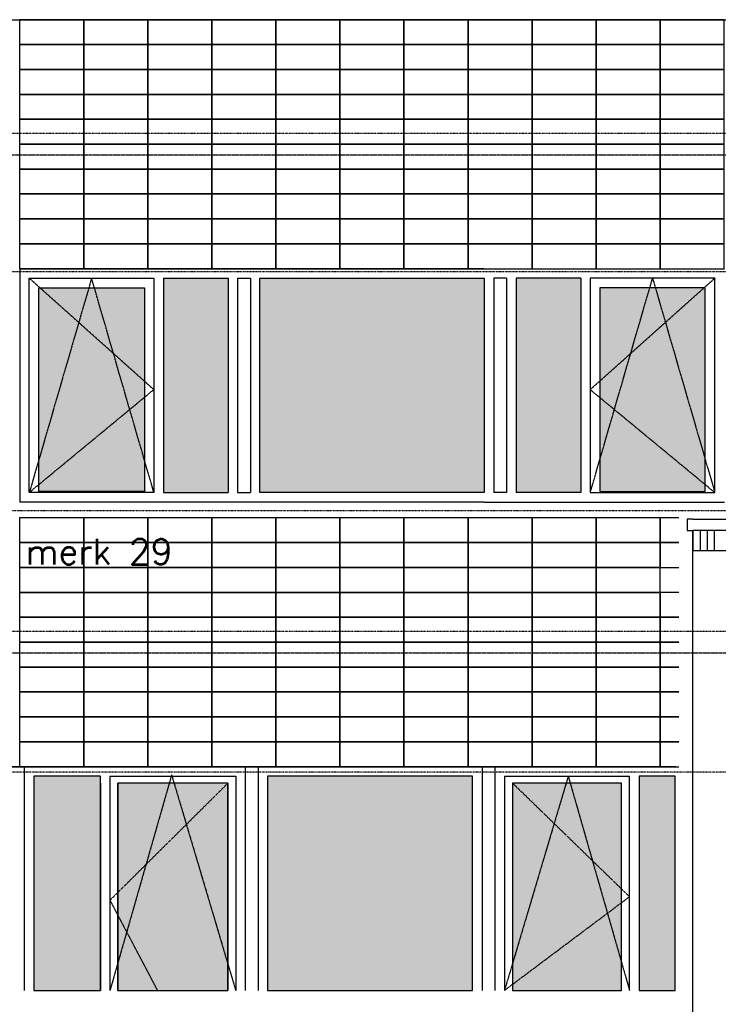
# Model space of a CAD drawing. Extents: x -541908 to 43837, y -41121 to 66863.
# Tile 13 of 41: x -473859 to -468952, y -31199 to -24279. Entities that reach past the tile are written whole.
import ezdxf

# ---------------------------------------------------------------- set-up
doc = ezdxf.new("R2010")
doc.units = 0
doc.header["$LTSCALE"] = 10
doc.header["$MEASUREMENT"] = 0
doc.header["$PDMODE"] = 3
doc.header["$PDSIZE"] = 0.1
for name, pattern in [('DASHDOT', [1, 0.5, -0.25, 0, -0.25]), ('DASHDOT2', [0.5, 0.25, -0.125, 0, -0.125]), ('HIDDEN', [0.375, 0.25, -0.125]), ('HIDDEN2', [0.1875, 0.125, -0.0625])]:
    doc.linetypes.add(name, pattern=pattern)
for name, color, linetype in [('A--L$1A-_RASTER_NR_06', 81, 'CONTINUOUS'), ('A--L$7AC3-_STRAMIEN', 3, 'DASHDOT'), ('A--L01G1_ACEER', 1, 'CONTINUOUS'), ('A--L01G8_RASTER-NR-2', 21, 'CONTINUOUS'), ('A--L07GC8_STRAMIEN', 8, 'DASHDOT2'), ('A--L21G1_BUITENWAND', 1, 'CONTINUOUS'), ('A--L21G2_BUITENWAND', 2, 'CONTINUOUS'), ('A--L21G3_BUITENWAND', 3, 'CONTINUOUS'), ('A--L21G4_BUITENWAND', 4, 'CONTINUOUS'), ('A--L31DC1_BUITENKOZIJN', 1, 'HIDDEN'), ('A--L31G1_BUITENKOZIJN', 1, 'CONTINUOUS'), ('A--L31G2_BUITENKOZIJN', 2, 'CONTINUOUS'), ('A--L31GC1_BUITENKOZIJN', 1, 'HIDDEN2'), ('A--T$7A8-_STRAMIEN', 8, 'DASHDOT'), ('TEKST_KOZIJNMERK', 2, 'CONTINUOUS')]:
    doc.layers.add(name, color=color, linetype=linetype)
doc.styles.add('HIEMSTRA', font='romans.shx')

msp = doc.modelspace()

# ---------------------------------------------------------------- hatches: boundary and pattern name
at = {"layer": 'A--L$1A-_RASTER_NR_06'}
h = msp.add_hatch(color=256, dxfattribs=at)
h.paths.add_polyline_path([(-472117.8, -31102), (-470677.8, -31102), (-470677.8, -29595.8), (-472117.8, -29595.8)])
h.paths.add_polyline_path([(-470397.8, -31102), (-469631.1, -31102), (-469631.1, -29645.8), (-470397.8, -29645.8)])
h.paths.add_polyline_path([(-469508.1, -31102), (-469254.6, -31102), (-469254.6, -29595.8), (-469508.1, -29595.8)])
h.paths.add_polyline_path([(-473169.4, -29645.8), (-473169.4, -31102), (-472397.8, -31102), (-472397.8, -29645.8)])
h.paths.add_polyline_path([(-473761.3, -31102), (-473292.4, -31102), (-473292.4, -29595.8), (-473761.3, -29595.8)])
at = {"layer": 'A--L01G8_RASTER-NR-2'}
for points in [[(-472849.8, -26095.8), (-472395.9, -26095.8), (-472395.9, -27602), (-472849.8, -27602)], [(-472171.9, -26095.8), (-472171.9, -27602), (-470595.9, -27602), (-470595.9, -26095.8)], [(-469918.1, -26095.8), (-470371.9, -26095.8), (-470371.9, -27602), (-469918.1, -27602)], [(-472983.8, -26162.8), (-473724.9, -26162.8), (-473724.9, -27594.8), (-472983.8, -27594.8)], [(-469784.1, -27594.8), (-469042.9, -27594.8), (-469042.9, -26162.8), (-469784.1, -26162.8)]]:
    msp.add_hatch(color=256, dxfattribs=at).paths.add_polyline_path(points)

# ---------------------------------------------------------------- linework, layer by layer
at = {"layer": 'A--L$7AC3-_STRAMIEN'}
for p, q in [((-416614.4, -25079.1), (-525959.4, -25078.9)), ((-416614.4, -28579.1), (-525959.4, -28578.9))]:
    msp.add_line(p, q, dxfattribs=at)
at = {"layer": 'A--L01G1_ACEER'}
for points in [[(-473859.9, -24453.8), (-473409.9, -24453.8), (-473409.9, -24278.8), (-473859.9, -24278.8)], [(-473409.9, -24453.8), (-472959.9, -24453.8), (-472959.9, -24278.8), (-473409.9, -24278.8)], [(-472959.9, -24453.8), (-472509.9, -24453.8), (-472509.9, -24278.8), (-472959.9, -24278.8)], [(-472509.9, -24453.8), (-472059.9, -24453.8), (-472059.9, -24278.8), (-472509.9, -24278.8)], [(-472059.9, -24453.8), (-471609.9, -24453.8), (-471609.9, -24278.8), (-472059.9, -24278.8)], [(-471609.9, -24453.8), (-471159.9, -24453.8), (-471159.9, -24278.8), (-471609.9, -24278.8)], [(-471159.9, -24453.8), (-470709.9, -24453.8), (-470709.9, -24278.8), (-471159.9, -24278.8)], [(-470709.9, -24453.8), (-470259.9, -24453.8), (-470259.9, -24278.8), (-470709.9, -24278.8)], [(-470259.9, -24453.8), (-469809.9, -24453.8), (-469809.9, -24278.8), (-470259.9, -24278.8)], [(-469809.9, -24453.8), (-469359.9, -24453.8), (-469359.9, -24278.8), (-469809.9, -24278.8)], [(-469359.9, -24453.8), (-468909.9, -24453.8), (-468909.9, -24278.8), (-469359.9, -24278.8)], [(-473859.9, -24628.8), (-473409.9, -24628.8), (-473409.9, -24453.8), (-473859.9, -24453.8)], [(-473409.9, -24628.8), (-472959.9, -24628.8), (-472959.9, -24453.8), (-473409.9, -24453.8)], [(-472959.9, -24628.8), (-472509.9, -24628.8), (-472509.9, -24453.8), (-472959.9, -24453.8)], [(-472509.9, -24628.8), (-472059.9, -24628.8), (-472059.9, -24453.8), (-472509.9, -24453.8)], [(-472059.9, -24628.8), (-471609.9, -24628.8), (-471609.9, -24453.8), (-472059.9, -24453.8)], [(-471609.9, -24628.8), (-471159.9, -24628.8), (-471159.9, -24453.8), (-471609.9, -24453.8)], [(-471159.9, -24628.8), (-470709.9, -24628.8), (-470709.9, -24453.8), (-471159.9, -24453.8)], [(-470709.9, -24628.8), (-470259.9, -24628.8), (-470259.9, -24453.8), (-470709.9, -24453.8)], [(-470259.9, -24628.8), (-469809.9, -24628.8), (-469809.9, -24453.8), (-470259.9, -24453.8)], [(-469809.9, -24628.8), (-469359.9, -24628.8), (-469359.9, -24453.8), (-469809.9, -24453.8)], [(-469359.9, -24628.8), (-468909.9, -24628.8), (-468909.9, -24453.8), (-469359.9, -24453.8)], [(-473859.9, -24803.8), (-473409.9, -24803.8), (-473409.9, -24628.8), (-473859.9, -24628.8)], [(-473409.9, -24803.8), (-472959.9, -24803.8), (-472959.9, -24628.8), (-473409.9, -24628.8)], [(-472959.9, -24803.8), (-472509.9, -24803.8), (-472509.9, -24628.8), (-472959.9, -24628.8)], [(-472509.9, -24803.8), (-472059.9, -24803.8), (-472059.9, -24628.8), (-472509.9, -24628.8)], [(-472059.9, -24803.8), (-471609.9, -24803.8), (-471609.9, -24628.8), (-472059.9, -24628.8)], [(-471609.9, -24803.8), (-471159.9, -24803.8), (-471159.9, -24628.8), (-471609.9, -24628.8)], [(-471159.9, -24803.8), (-470709.9, -24803.8), (-470709.9, -24628.8), (-471159.9, -24628.8)], [(-470709.9, -24803.8), (-470259.9, -24803.8), (-470259.9, -24628.8), (-470709.9, -24628.8)], [(-470259.9, -24803.8), (-469809.9, -24803.8), (-469809.9, -24628.8), (-470259.9, -24628.8)], [(-469809.9, -24803.8), (-469359.9, -24803.8), (-469359.9, -24628.8), (-469809.9, -24628.8)], [(-469359.9, -24803.8), (-468909.9, -24803.8), (-468909.9, -24628.8), (-469359.9, -24628.8)], [(-473859.9, -24978.8), (-473409.9, -24978.8), (-473409.9, -24803.8), (-473859.9, -24803.8)], [(-473409.9, -24978.8), (-472959.9, -24978.8), (-472959.9, -24803.8), (-473409.9, -24803.8)], [(-472959.9, -24978.8), (-472509.9, -24978.8), (-472509.9, -24803.8), (-472959.9, -24803.8)], [(-472509.9, -24978.8), (-472059.9, -24978.8), (-472059.9, -24803.8), (-472509.9, -24803.8)], [(-472059.9, -24978.8), (-471609.9, -24978.8), (-471609.9, -24803.8), (-472059.9, -24803.8)], [(-471609.9, -24978.8), (-471159.9, -24978.8), (-471159.9, -24803.8), (-471609.9, -24803.8)], [(-471159.9, -24978.8), (-470709.9, -24978.8), (-470709.9, -24803.8), (-471159.9, -24803.8)], [(-470709.9, -24978.8), (-470259.9, -24978.8), (-470259.9, -24803.8), (-470709.9, -24803.8)], [(-470259.9, -24978.8), (-469809.9, -24978.8), (-469809.9, -24803.8), (-470259.9, -24803.8)], [(-469809.9, -24978.8), (-469359.9, -24978.8), (-469359.9, -24803.8), (-469809.9, -24803.8)], [(-469359.9, -24978.8), (-468909.9, -24978.8), (-468909.9, -24803.8), (-469359.9, -24803.8)], [(-473859.9, -25153.8), (-473409.9, -25153.8), (-473409.9, -24978.8), (-473859.9, -24978.8)], [(-473409.9, -25153.8), (-472959.9, -25153.8), (-472959.9, -24978.8), (-473409.9, -24978.8)], [(-472959.9, -25153.8), (-472509.9, -25153.8), (-472509.9, -24978.8), (-472959.9, -24978.8)], [(-472509.9, -25153.8), (-472059.9, -25153.8), (-472059.9, -24978.8), (-472509.9, -24978.8)], [(-472059.9, -25153.8), (-471609.9, -25153.8), (-471609.9, -24978.8), (-472059.9, -24978.8)], [(-471609.9, -25153.8), (-471159.9, -25153.8), (-471159.9, -24978.8), (-471609.9, -24978.8)], [(-471159.9, -25153.8), (-470709.9, -25153.8), (-470709.9, -24978.8), (-471159.9, -24978.8)], [(-470709.9, -25153.8), (-470259.9, -25153.8), (-470259.9, -24978.8), (-470709.9, -24978.8)], [(-470259.9, -25153.8), (-469809.9, -25153.8), (-469809.9, -24978.8), (-470259.9, -24978.8)], [(-469809.9, -25153.8), (-469359.9, -25153.8), (-469359.9, -24978.8), (-469809.9, -24978.8)], [(-469359.9, -25153.8), (-468909.9, -25153.8), (-468909.9, -24978.8), (-469359.9, -24978.8)], [(-473859.9, -25328.8), (-473409.9, -25328.8), (-473409.9, -25153.8), (-473859.9, -25153.8)], [(-473409.9, -25328.8), (-472959.9, -25328.8), (-472959.9, -25153.8), (-473409.9, -25153.8)], [(-472959.9, -25328.8), (-472509.9, -25328.8), (-472509.9, -25153.8), (-472959.9, -25153.8)], [(-472509.9, -25328.8), (-472059.9, -25328.8), (-472059.9, -25153.8), (-472509.9, -25153.8)], [(-472059.9, -25328.8), (-471609.9, -25328.8), (-471609.9, -25153.8), (-472059.9, -25153.8)], [(-471609.9, -25328.8), (-471159.9, -25328.8), (-471159.9, -25153.8), (-471609.9, -25153.8)], [(-471159.9, -25328.8), (-470709.9, -25328.8), (-470709.9, -25153.8), (-471159.9, -25153.8)], [(-470709.9, -25328.8), (-470259.9, -25328.8), (-470259.9, -25153.8), (-470709.9, -25153.8)], [(-470259.9, -25328.8), (-469809.9, -25328.8), (-469809.9, -25153.8), (-470259.9, -25153.8)], [(-469809.9, -25328.8), (-469359.9, -25328.8), (-469359.9, -25153.8), (-469809.9, -25153.8)], [(-469359.9, -25328.8), (-468909.9, -25328.8), (-468909.9, -25153.8), (-469359.9, -25153.8)], [(-473859.9, -25503.8), (-473409.9, -25503.8), (-473409.9, -25328.8), (-473859.9, -25328.8)], [(-473409.9, -25503.8), (-472959.9, -25503.8), (-472959.9, -25328.8), (-473409.9, -25328.8)], [(-472959.9, -25503.8), (-472509.9, -25503.8), (-472509.9, -25328.8), (-472959.9, -25328.8)], [(-472509.9, -25503.8), (-472059.9, -25503.8), (-472059.9, -25328.8), (-472509.9, -25328.8)], [(-472059.9, -25503.8), (-471609.9, -25503.8), (-471609.9, -25328.8), (-472059.9, -25328.8)], [(-471609.9, -25503.8), (-471159.9, -25503.8), (-471159.9, -25328.8), (-471609.9, -25328.8)], [(-471159.9, -25503.8), (-470709.9, -25503.8), (-470709.9, -25328.8), (-471159.9, -25328.8)], [(-470709.9, -25503.8), (-470259.9, -25503.8), (-470259.9, -25328.8), (-470709.9, -25328.8)], [(-470259.9, -25503.8), (-469809.9, -25503.8), (-469809.9, -25328.8), (-470259.9, -25328.8)], [(-469809.9, -25503.8), (-469359.9, -25503.8), (-469359.9, -25328.8), (-469809.9, -25328.8)], [(-469359.9, -25503.8), (-468909.9, -25503.8), (-468909.9, -25328.8), (-469359.9, -25328.8)], [(-473859.9, -25678.8), (-473409.9, -25678.8), (-473409.9, -25503.8), (-473859.9, -25503.8)], [(-473409.9, -25678.8), (-472959.9, -25678.8), (-472959.9, -25503.8), (-473409.9, -25503.8)], [(-472959.9, -25678.8), (-472509.9, -25678.8), (-472509.9, -25503.8), (-472959.9, -25503.8)], [(-472509.9, -25678.8), (-472059.9, -25678.8), (-472059.9, -25503.8), (-472509.9, -25503.8)], [(-472059.9, -25678.8), (-471609.9, -25678.8), (-471609.9, -25503.8), (-472059.9, -25503.8)], [(-471609.9, -25678.8), (-471159.9, -25678.8), (-471159.9, -25503.8), (-471609.9, -25503.8)], [(-471159.9, -25678.8), (-470709.9, -25678.8), (-470709.9, -25503.8), (-471159.9, -25503.8)], [(-470709.9, -25678.8), (-470259.9, -25678.8), (-470259.9, -25503.8), (-470709.9, -25503.8)], [(-470259.9, -25678.8), (-469809.9, -25678.8), (-469809.9, -25503.8), (-470259.9, -25503.8)], [(-469809.9, -25678.8), (-469359.9, -25678.8), (-469359.9, -25503.8), (-469809.9, -25503.8)], [(-469359.9, -25678.8), (-468909.9, -25678.8), (-468909.9, -25503.8), (-469359.9, -25503.8)], [(-473859.9, -25853.8), (-473409.9, -25853.8), (-473409.9, -25678.8), (-473859.9, -25678.8)], [(-473409.9, -25853.8), (-472959.9, -25853.8), (-472959.9, -25678.8), (-473409.9, -25678.8)], [(-472959.9, -25853.8), (-472509.9, -25853.8), (-472509.9, -25678.8), (-472959.9, -25678.8)], [(-472509.9, -25853.8), (-472059.9, -25853.8), (-472059.9, -25678.8), (-472509.9, -25678.8)], [(-472059.9, -25853.8), (-471609.9, -25853.8), (-471609.9, -25678.8), (-472059.9, -25678.8)], [(-471609.9, -25853.8), (-471159.9, -25853.8), (-471159.9, -25678.8), (-471609.9, -25678.8)], [(-471159.9, -25853.8), (-470709.9, -25853.8), (-470709.9, -25678.8), (-471159.9, -25678.8)], [(-470709.9, -25853.8), (-470259.9, -25853.8), (-470259.9, -25678.8), (-470709.9, -25678.8)], [(-470259.9, -25853.8), (-469809.9, -25853.8), (-469809.9, -25678.8), (-470259.9, -25678.8)], [(-469809.9, -25853.8), (-469359.9, -25853.8), (-469359.9, -25678.8), (-469809.9, -25678.8)], [(-469359.9, -25853.8), (-468909.9, -25853.8), (-468909.9, -25678.8), (-469359.9, -25678.8)], [(-473859.9, -26028.8), (-473409.9, -26028.8), (-473409.9, -25853.8), (-473859.9, -25853.8)], [(-473409.9, -26028.8), (-472959.9, -26028.8), (-472959.9, -25853.8), (-473409.9, -25853.8)], [(-472959.9, -26028.8), (-472509.9, -26028.8), (-472509.9, -25853.8), (-472959.9, -25853.8)], [(-472509.9, -26028.8), (-472059.9, -26028.8), (-472059.9, -25853.8), (-472509.9, -25853.8)], [(-472059.9, -26028.8), (-471609.9, -26028.8), (-471609.9, -25853.8), (-472059.9, -25853.8)], [(-471609.9, -26028.8), (-471159.9, -26028.8), (-471159.9, -25853.8), (-471609.9, -25853.8)], [(-471159.9, -26028.8), (-470709.9, -26028.8), (-470709.9, -25853.8), (-471159.9, -25853.8)], [(-470709.9, -26028.8), (-470259.9, -26028.8), (-470259.9, -25853.8), (-470709.9, -25853.8)], [(-470259.9, -26028.8), (-469809.9, -26028.8), (-469809.9, -25853.8), (-470259.9, -25853.8)], [(-469809.9, -26028.8), (-469359.9, -26028.8), (-469359.9, -25853.8), (-469809.9, -25853.8)], [(-469359.9, -26028.8), (-468909.9, -26028.8), (-468909.9, -25853.8), (-469359.9, -25853.8)], [(-473859.9, -27953.8), (-473409.9, -27953.8), (-473409.9, -27778.8), (-473859.9, -27778.8)], [(-473409.9, -27953.8), (-472959.9, -27953.8), (-472959.9, -27778.8), (-473409.9, -27778.8)], [(-472959.9, -27953.8), (-472509.9, -27953.8), (-472509.9, -27778.8), (-472959.9, -27778.8)], [(-472509.9, -27953.8), (-472059.9, -27953.8), (-472059.9, -27778.8), (-472509.9, -27778.8)], [(-472059.9, -27953.8), (-471609.9, -27953.8), (-471609.9, -27778.8), (-472059.9, -27778.8)], [(-471609.9, -27953.8), (-471159.9, -27953.8), (-471159.9, -27778.8), (-471609.9, -27778.8)], [(-471159.9, -27953.8), (-470709.9, -27953.8), (-470709.9, -27778.8), (-471159.9, -27778.8)], [(-470709.9, -27953.8), (-470259.9, -27953.8), (-470259.9, -27778.8), (-470709.9, -27778.8)], [(-470259.9, -27953.8), (-469809.9, -27953.8), (-469809.9, -27778.8), (-470259.9, -27778.8)], [(-469809.9, -27953.8), (-469359.9, -27953.8), (-469359.9, -27778.8), (-469809.9, -27778.8)], [(-473859.9, -28128.8), (-473409.9, -28128.8), (-473409.9, -27953.8), (-473859.9, -27953.8)], [(-473409.9, -28128.8), (-472959.9, -28128.8), (-472959.9, -27953.8), (-473409.9, -27953.8)], [(-472959.9, -28128.8), (-472509.9, -28128.8), (-472509.9, -27953.8), (-472959.9, -27953.8)], [(-472509.9, -28128.8), (-472059.9, -28128.8), (-472059.9, -27953.8), (-472509.9, -27953.8)], [(-472059.9, -28128.8), (-471609.9, -28128.8), (-471609.9, -27953.8), (-472059.9, -27953.8)], [(-471609.9, -28128.8), (-471159.9, -28128.8), (-471159.9, -27953.8), (-471609.9, -27953.8)], [(-471159.9, -28128.8), (-470709.9, -28128.8), (-470709.9, -27953.8), (-471159.9, -27953.8)], [(-470709.9, -28128.8), (-470259.9, -28128.8), (-470259.9, -27953.8), (-470709.9, -27953.8)], [(-470259.9, -28128.8), (-469809.9, -28128.8), (-469809.9, -27953.8), (-470259.9, -27953.8)], [(-469809.9, -28128.8), (-469359.9, -28128.8), (-469359.9, -27953.8), (-469809.9, -27953.8)], [(-473859.9, -28303.8), (-473409.9, -28303.8), (-473409.9, -28128.8), (-473859.9, -28128.8)], [(-473409.9, -28303.8), (-472959.9, -28303.8), (-472959.9, -28128.8), (-473409.9, -28128.8)], [(-472959.9, -28303.8), (-472509.9, -28303.8), (-472509.9, -28128.8), (-472959.9, -28128.8)], [(-472509.9, -28303.8), (-472059.9, -28303.8), (-472059.9, -28128.8), (-472509.9, -28128.8)], [(-472059.9, -28303.8), (-471609.9, -28303.8), (-471609.9, -28128.8), (-472059.9, -28128.8)], [(-471609.9, -28303.8), (-471159.9, -28303.8), (-471159.9, -28128.8), (-471609.9, -28128.8)], [(-471159.9, -28303.8), (-470709.9, -28303.8), (-470709.9, -28128.8), (-471159.9, -28128.8)], [(-470709.9, -28303.8), (-470259.9, -28303.8), (-470259.9, -28128.8), (-470709.9, -28128.8)], [(-470259.9, -28303.8), (-469809.9, -28303.8), (-469809.9, -28128.8), (-470259.9, -28128.8)], [(-469809.9, -28303.8), (-469359.9, -28303.8), (-469359.9, -28128.8), (-469809.9, -28128.8)], [(-473859.9, -28478.8), (-473409.9, -28478.8), (-473409.9, -28303.8), (-473859.9, -28303.8)], [(-473409.9, -28478.8), (-472959.9, -28478.8), (-472959.9, -28303.8), (-473409.9, -28303.8)], [(-472959.9, -28478.8), (-472509.9, -28478.8), (-472509.9, -28303.8), (-472959.9, -28303.8)], [(-472509.9, -28478.8), (-472059.9, -28478.8), (-472059.9, -28303.8), (-472509.9, -28303.8)], [(-472059.9, -28478.8), (-471609.9, -28478.8), (-471609.9, -28303.8), (-472059.9, -28303.8)], [(-471609.9, -28478.8), (-471159.9, -28478.8), (-471159.9, -28303.8), (-471609.9, -28303.8)], [(-471159.9, -28478.8), (-470709.9, -28478.8), (-470709.9, -28303.8), (-471159.9, -28303.8)], [(-470709.9, -28478.8), (-470259.9, -28478.8), (-470259.9, -28303.8), (-470709.9, -28303.8)], [(-470259.9, -28478.8), (-469809.9, -28478.8), (-469809.9, -28303.8), (-470259.9, -28303.8)], [(-469809.9, -28478.8), (-469359.9, -28478.8), (-469359.9, -28303.8), (-469809.9, -28303.8)], [(-473859.9, -28653.8), (-473409.9, -28653.8), (-473409.9, -28478.8), (-473859.9, -28478.8)], [(-473409.9, -28653.8), (-472959.9, -28653.8), (-472959.9, -28478.8), (-473409.9, -28478.8)], [(-472959.9, -28653.8), (-472509.9, -28653.8), (-472509.9, -28478.8), (-472959.9, -28478.8)], [(-472509.9, -28653.8), (-472059.9, -28653.8), (-472059.9, -28478.8), (-472509.9, -28478.8)], [(-472059.9, -28653.8), (-471609.9, -28653.8), (-471609.9, -28478.8), (-472059.9, -28478.8)], [(-471609.9, -28653.8), (-471159.9, -28653.8), (-471159.9, -28478.8), (-471609.9, -28478.8)], [(-471159.9, -28653.8), (-470709.9, -28653.8), (-470709.9, -28478.8), (-471159.9, -28478.8)], [(-470709.9, -28653.8), (-470259.9, -28653.8), (-470259.9, -28478.8), (-470709.9, -28478.8)], [(-470259.9, -28653.8), (-469809.9, -28653.8), (-469809.9, -28478.8), (-470259.9, -28478.8)], [(-469809.9, -28653.8), (-469359.9, -28653.8), (-469359.9, -28478.8), (-469809.9, -28478.8)], [(-473859.9, -28828.8), (-473409.9, -28828.8), (-473409.9, -28653.8), (-473859.9, -28653.8)], [(-473409.9, -28828.8), (-472959.9, -28828.8), (-472959.9, -28653.8), (-473409.9, -28653.8)], [(-472959.9, -28828.8), (-472509.9, -28828.8), (-472509.9, -28653.8), (-472959.9, -28653.8)], [(-472509.9, -28828.8), (-472059.9, -28828.8), (-472059.9, -28653.8), (-472509.9, -28653.8)], [(-472059.9, -28828.8), (-471609.9, -28828.8), (-471609.9, -28653.8), (-472059.9, -28653.8)], [(-471609.9, -28828.8), (-471159.9, -28828.8), (-471159.9, -28653.8), (-471609.9, -28653.8)], [(-471159.9, -28828.8), (-470709.9, -28828.8), (-470709.9, -28653.8), (-471159.9, -28653.8)], [(-470709.9, -28828.8), (-470259.9, -28828.8), (-470259.9, -28653.8), (-470709.9, -28653.8)], [(-470259.9, -28828.8), (-469809.9, -28828.8), (-469809.9, -28653.8), (-470259.9, -28653.8)], [(-469809.9, -28828.8), (-469359.9, -28828.8), (-469359.9, -28653.8), (-469809.9, -28653.8)], [(-473859.9, -29003.8), (-473409.9, -29003.8), (-473409.9, -28828.8), (-473859.9, -28828.8)], [(-473409.9, -29003.8), (-472959.9, -29003.8), (-472959.9, -28828.8), (-473409.9, -28828.8)], [(-472959.9, -29003.8), (-472509.9, -29003.8), (-472509.9, -28828.8), (-472959.9, -28828.8)], [(-472509.9, -29003.8), (-472059.9, -29003.8), (-472059.9, -28828.8), (-472509.9, -28828.8)], [(-472059.9, -29003.8), (-471609.9, -29003.8), (-471609.9, -28828.8), (-472059.9, -28828.8)], [(-471609.9, -29003.8), (-471159.9, -29003.8), (-471159.9, -28828.8), (-471609.9, -28828.8)], [(-471159.9, -29003.8), (-470709.9, -29003.8), (-470709.9, -28828.8), (-471159.9, -28828.8)], [(-470709.9, -29003.8), (-470259.9, -29003.8), (-470259.9, -28828.8), (-470709.9, -28828.8)], [(-470259.9, -29003.8), (-469809.9, -29003.8), (-469809.9, -28828.8), (-470259.9, -28828.8)], [(-469809.9, -29003.8), (-469359.9, -29003.8), (-469359.9, -28828.8), (-469809.9, -28828.8)], [(-473859.9, -29178.8), (-473409.9, -29178.8), (-473409.9, -29003.8), (-473859.9, -29003.8)], [(-473409.9, -29178.8), (-472959.9, -29178.8), (-472959.9, -29003.8), (-473409.9, -29003.8)], [(-472959.9, -29178.8), (-472509.9, -29178.8), (-472509.9, -29003.8), (-472959.9, -29003.8)], [(-472509.9, -29178.8), (-472059.9, -29178.8), (-472059.9, -29003.8), (-472509.9, -29003.8)], [(-472059.9, -29178.8), (-471609.9, -29178.8), (-471609.9, -29003.8), (-472059.9, -29003.8)], [(-471609.9, -29178.8), (-471159.9, -29178.8), (-471159.9, -29003.8), (-471609.9, -29003.8)], [(-471159.9, -29178.8), (-470709.9, -29178.8), (-470709.9, -29003.8), (-471159.9, -29003.8)], [(-470709.9, -29178.8), (-470259.9, -29178.8), (-470259.9, -29003.8), (-470709.9, -29003.8)], [(-470259.9, -29178.8), (-469809.9, -29178.8), (-469809.9, -29003.8), (-470259.9, -29003.8)], [(-469809.9, -29178.8), (-469359.9, -29178.8), (-469359.9, -29003.8), (-469809.9, -29003.8)], [(-473859.9, -29353.8), (-473409.9, -29353.8), (-473409.9, -29178.8), (-473859.9, -29178.8)], [(-473409.9, -29353.8), (-472959.9, -29353.8), (-472959.9, -29178.8), (-473409.9, -29178.8)], [(-472959.9, -29353.8), (-472509.9, -29353.8), (-472509.9, -29178.8), (-472959.9, -29178.8)], [(-472509.9, -29353.8), (-472059.9, -29353.8), (-472059.9, -29178.8), (-472509.9, -29178.8)], [(-472059.9, -29353.8), (-471609.9, -29353.8), (-471609.9, -29178.8), (-472059.9, -29178.8)], [(-471609.9, -29353.8), (-471159.9, -29353.8), (-471159.9, -29178.8), (-471609.9, -29178.8)], [(-471159.9, -29353.8), (-470709.9, -29353.8), (-470709.9, -29178.8), (-471159.9, -29178.8)], [(-470709.9, -29353.8), (-470259.9, -29353.8), (-470259.9, -29178.8), (-470709.9, -29178.8)], [(-470259.9, -29353.8), (-469809.9, -29353.8), (-469809.9, -29178.8), (-470259.9, -29178.8)], [(-469809.9, -29353.8), (-469359.9, -29353.8), (-469359.9, -29178.8), (-469809.9, -29178.8)], [(-473859.9, -29528.8), (-473409.9, -29528.8), (-473409.9, -29353.8), (-473859.9, -29353.8)], [(-473409.9, -29528.8), (-472959.9, -29528.8), (-472959.9, -29353.8), (-473409.9, -29353.8)], [(-472959.9, -29528.8), (-472509.9, -29528.8), (-472509.9, -29353.8), (-472959.9, -29353.8)], [(-472509.9, -29528.8), (-472059.9, -29528.8), (-472059.9, -29353.8), (-472509.9, -29353.8)], [(-472059.9, -29528.8), (-471609.9, -29528.8), (-471609.9, -29353.8), (-472059.9, -29353.8)], [(-471609.9, -29528.8), (-471159.9, -29528.8), (-471159.9, -29353.8), (-471609.9, -29353.8)], [(-471159.9, -29528.8), (-470709.9, -29528.8), (-470709.9, -29353.8), (-471159.9, -29353.8)], [(-470709.9, -29528.8), (-470259.9, -29528.8), (-470259.9, -29353.8), (-470709.9, -29353.8)], [(-470259.9, -29528.8), (-469809.9, -29528.8), (-469809.9, -29353.8), (-470259.9, -29353.8)], [(-469809.9, -29528.8), (-469359.9, -29528.8), (-469359.9, -29353.8), (-469809.9, -29353.8)]]:
    msp.add_lwpolyline(points, close=True, dxfattribs=at)
for points in [[(-469229.9, -27778.8), (-469359.9, -27778.8), (-469359.9, -27953.8), (-469229.9, -27953.8)], [(-469229.9, -27953.8), (-469359.9, -27953.8), (-469359.9, -28128.8), (-469229.9, -28128.8)], [(-469229.9, -28303.8), (-469359.9, -28303.8), (-469359.9, -28478.8), (-469229.9, -28478.8)], [(-469229.9, -28478.8), (-469359.9, -28478.8), (-469359.9, -28653.8), (-469229.9, -28653.8)], [(-469229.9, -28653.8), (-469359.9, -28653.8), (-469359.9, -28828.8), (-469229.9, -28828.8)], [(-469229.9, -28828.8), (-469359.9, -28828.8), (-469359.9, -29003.8), (-469229.9, -29003.8)], [(-469229.9, -29003.8), (-469359.9, -29003.8), (-469359.9, -29178.8), (-469229.9, -29178.8)], [(-469229.9, -29178.8), (-469359.9, -29178.8), (-469359.9, -29353.8), (-469229.9, -29353.8)], [(-469229.9, -29353.8), (-469359.9, -29353.8), (-469359.9, -29528.8), (-469229.9, -29528.8)]]:
    msp.add_lwpolyline(points, dxfattribs=at)
at = {"layer": 'A--L07GC8_STRAMIEN'}
for p, q in [((-511647.6, -25229), (-433397, -25229.1)), ((-525273.5, -28728.9), (-433397, -28729.1))]:
    msp.add_line(p, q, dxfattribs=at)
at = {"layer": 'A--L21G1_BUITENWAND'}
for p, q in [((-469077.5, -28009.7), (-469077.5, -27869, 0)), ((-469027.5, -28009.7), (-469027.5, -27869, 0)), ((-468977.5, -28009.7), (-468977.5, -27869, 0))]:
    msp.add_line(p, q, dxfattribs=at)
msp.add_lwpolyline([(-469129.9, -28009.7), (-419992.2, -28009.8), (-419992.2, -27869.1), (-469129.9, -27869)], close=True, dxfattribs=at)
at = {"layer": 'A--L21G2_BUITENWAND'}
msp.add_line((-419792.2, -27869.1, -0.1), (-469129.9, -27869, -0.1), dxfattribs=at)
at = {"layer": 'A--L21G3_BUITENWAND'}
msp.add_line((-480159.9, -29528.8), (-469233.9, -29528.8), dxfattribs=at)
msp.add_lwpolyline([(-469249.5, -29528.8), (-480159.9, -29528.8), (-480159.9, -24278.8), (-445509.9, -24278.9), (-445509.9, -27669.1)], dxfattribs=at)
at = {"layer": 'A--L21G3_BUITENWAND', "elevation": 0.1}
msp.add_lwpolyline([(-469129.9, -27789), (-469169.9, -27789), (-469169.9, -27869), (-469129.9, -27869)], dxfattribs=at)
at = {"layer": 'A--L21G4_BUITENWAND'}
for p, q in [((-469129.9, -27789), (-419792.2, -27789.1)), ((-469129.9, -36628.9, 0), (-469129.9, -27869, -0.1))]:
    msp.add_line(p, q, dxfattribs=at)
at = {"layer": 'A--L31DC1_BUITENKOZIJN'}
for p, q in [((-472792.1, -29587.1), (-473225.4, -31102)), ((-472792.1, -29587.1), (-472341.8, -31102)), ((-470005.9, -29595.8), (-470453.8, -31102)), ((-470005.9, -29595.8), (-469575.1, -31102)), ((-472397.8, -29645.8), (-473225.4, -30468)), ((-470395.6, -29645.8), (-469575.1, -30443)), ((-469575.1, -30443), (-470453.8, -31102)), ((-473225.4, -30468), (-472891.4, -31102))]:
    msp.add_line(p, q, dxfattribs=at)
at = {"layer": 'A--L31G1_BUITENKOZIJN'}
for p, q in [((-472849.8, -26095.8), (-472849.8, -27602)), ((-472849.8, -26095.8), (-472395.9, -26095.8)), ((-472395.9, -26095.8), (-472395.9, -27602)), ((-472328.9, -26095.8), (-472328.9, -27602)), ((-472328.9, -26095.8), (-472238.9, -26095.8)), ((-472238.9, -26095.8), (-472238.9, -27602)), ((-470528.9, -26095.8), (-470528.9, -27602)), ((-470438.9, -26095.8), (-470527.6, -26095.8)), ((-470438.9, -26095.8), (-470438.9, -27602)), ((-470371.9, -26095.8), (-470371.9, -27602)), ((-469918.1, -26095.8), (-470371.9, -26095.8)), ((-469918.1, -26095.8), (-469918.1, -27602)), ((-472849.8, -27602), (-472395.9, -27602)), ((-472328.9, -27602), (-472238.9, -27602)), ((-470438.9, -27602), (-470528.9, -27602)), ((-469918.1, -27602), (-470371.9, -27602)), ((-473828.3, -29528.8), (-469237.6, -29528.8)), ((-472274.8, -29528.8), (-472274.8, -31102)), ((-472274.8, -29528.8), (-472184.8, -29528.8)), ((-472184.8, -29528.8), (-472184.8, -31102)), ((-470610.8, -29528.8), (-470610.8, -31102)), ((-470610.8, -29528.8), (-470520.8, -29528.8)), ((-470520.8, -29528.8), (-470520.8, -31102)), ((-473225.4, -29595.8), (-473225.4, -31102)), ((-473225.4, -29595.8), (-472341.8, -29595.8)), ((-472341.8, -29595.8), (-472341.8, -31102)), ((-470453.8, -29595.8), (-470453.8, -31102)), ((-470453.8, -29595.8), (-469575.1, -29595.8))]:
    msp.add_line(p, q, dxfattribs=at)
for points in [[(-472916.8, -27602), (-473791.9, -27602), (-473791.9, -26095.8), (-472916.8, -26095.8), (-472916.8, -27602), (-473791.9, -27602), (-473791.9, -26095.8)], [(-470595.9, -27602), (-472171.9, -27602), (-472171.9, -26095.8), (-470595.9, -26095.8), (-470595.9, -27602), (-472171.9, -27602), (-472171.9, -26095.8)], [(-469851.1, -27602), (-468975.9, -27602), (-468975.9, -26095.8), (-469851.1, -26095.8), (-469851.1, -27602), (-468975.9, -27602), (-468975.9, -26095.8)], [(-473828.3, -29528.8), (-473828.3, -31102)], [(-469575.1, -31102), (-469575.1, -29595.8)], [(-473292.4, -29645.8), (-473292.4, -31102)], [(-473169.4, -31102), (-473169.4, -29645.8)], [(-472397.8, -29645.8), (-472397.8, -31102)], [(-470397.8, -29645.8), (-470397.8, -31102)], [(-469631.1, -31102), (-469631.1, -29645.8)]]:
    msp.add_lwpolyline(points, dxfattribs=at)
for points in [[(-472983.8, -27594.8), (-473724.9, -27594.8), (-473724.9, -26162.8), (-472983.8, -26162.8)], [(-469784.1, -27594.8), (-469042.9, -27594.8), (-469042.9, -26162.8), (-469784.1, -26162.8)], [(-473761.3, -31102), (-473292.4, -31102), (-473292.4, -29595.8), (-473761.3, -29595.8)], [(-472117.8, -31102), (-470677.8, -31102), (-470677.8, -29595.8), (-472117.8, -29595.8)], [(-469508.1, -31102), (-469254.6, -31102), (-469254.6, -29595.8), (-469508.1, -29595.8)], [(-473169.4, -29645.8), (-473169.4, -31102), (-472397.8, -31102), (-472397.8, -29645.8)], [(-470397.8, -31102), (-469631.1, -31102), (-469631.1, -29645.8), (-470397.8, -29645.8)]]:
    msp.add_lwpolyline(points, close=True, dxfattribs=at)
msp.add_point((-470595.9, -27669), dxfattribs=at)
at = {"layer": 'A--L31G2_BUITENKOZIJN'}
for p, q in [((-473858.9, -26028.8), (-473858.9, -27669)), ((-472173.2, -26028.8), (-473858.9, -26028.8)), ((-470595.9, -26028.8), (-472171.9, -26028.8)), ((-470594.6, -26028.8), (-468908.9, -26028.8)), ((-472174.6, -27669), (-473858.9, -27669)), ((-470595.9, -27669), (-472171.9, -27669)), ((-470593.2, -27669), (-468908.9, -27669))]:
    msp.add_line(p, q, dxfattribs=at)
at = {"layer": 'A--L31GC1_BUITENKOZIJN'}
for p, q in [((-473791.9, -26095.8), (-472916.8, -26878.8)), ((-473354.3, -26095.8), (-473791.9, -27602)), ((-472916.8, -27602), (-473354.3, -26095.8)), ((-468975.9, -26095.8), (-469851.1, -26878.8)), ((-469851.1, -27602), (-469413.5, -26095.8)), ((-469413.5, -26095.8), (-468975.9, -27602)), ((-472916.8, -26878.8), (-473791.9, -27602)), ((-469851.1, -26878.8), (-468975.9, -27602))]:
    msp.add_line(p, q, dxfattribs=at)
at = {"layer": 'A--T$7A8-_STRAMIEN', "color": 8}
for p, q in [((-416614.4, -26052.1), (-525959.4, -26051.9)), ((-416598.3, -27729), (-479468.4, -27731.9)), ((-416614.4, -29567.1), (-525959.4, -29566.9))]:
    msp.add_line(p, q, dxfattribs=at)

# ---------------------------------------------------------------- texts
at = {"layer": 'TEKST_KOZIJNMERK', "style": 'HIEMSTRA'}
msp.add_text('merk 29', height=180, rotation=359.99989, dxfattribs=at).set_placement((-473818.4, -28107.3))

doc.saveas('drawing.dxf')
